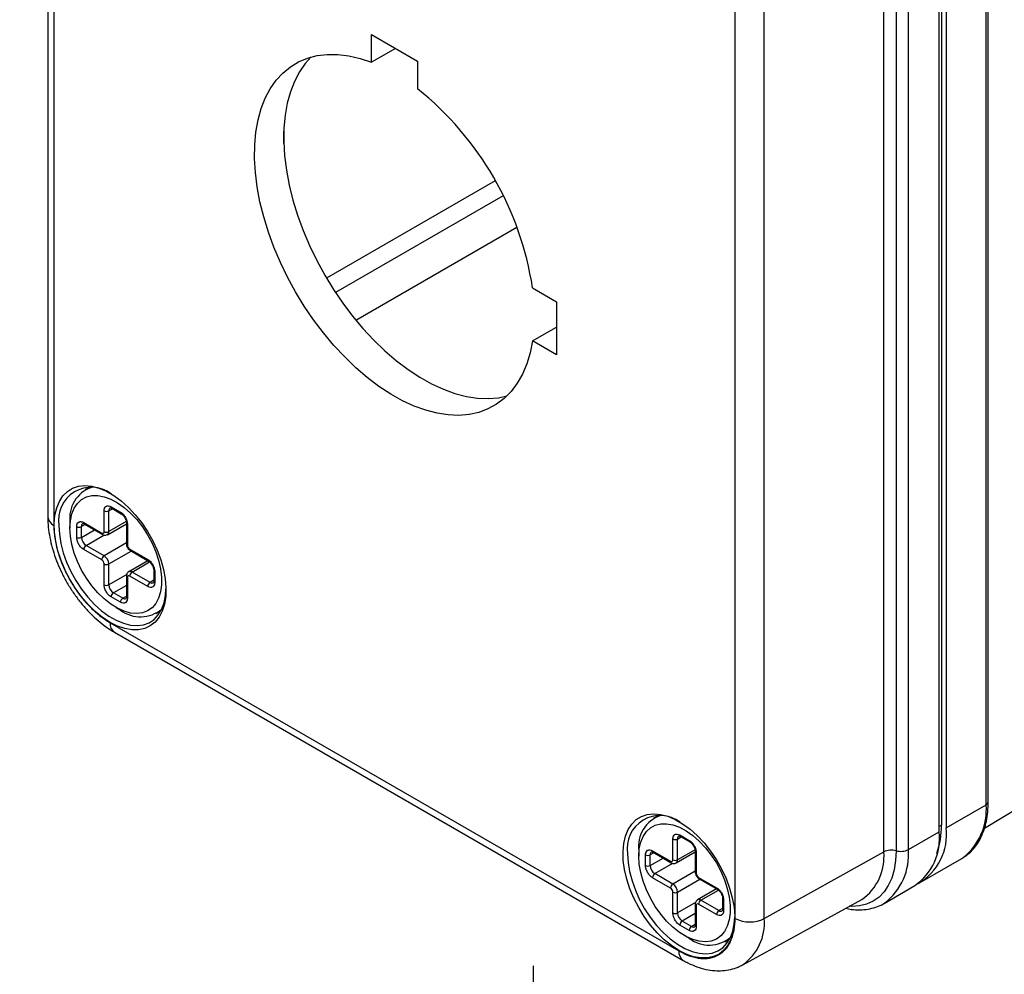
# Model space of a CAD drawing. Header units: millimetres. Extents: x 6 to 273, y 6 to 210.
# Tile 9 of 12: x 232 to 257, y 151 to 176. Entities that reach past the tile are written whole.
import ezdxf

# ---------------------------------------------------------------- set-up
doc = ezdxf.new("R2010")
doc.units = ezdxf.units.MM
doc.layers.add('DIMENSIONS', color=140, linetype='Continuous')
doc.styles.add('SLDTEXTSTYLE0', font='TXT', dxfattribs={"width": 0.7})
doc.dimstyles.new('SLDDIMSTYLE3', dxfattribs={"dimtxt": 2.158008, "dimasz": 3.302, "dimexe": 0, "dimexo": 0.0625, "dimgap": 0.539502, "dimtad": 0, "dimtih": 1, "dimtoh": 1, "dimdec": 1, "dimlfac": 2, "dimrnd": 1e-09, "dimzin": 4, "dimdsep": 46, "dimtxsty": 'SLDTEXTSTYLE0', "dimsah": 1, "dimcen": 0.09, "dimadec": 0, "dimazin": 1, "dimtfac": 1, "dimtdec": 1, "dimtofl": 0, "dimtmove": 0, "dimatfit": 3, "dimfxl": 0, "dimfrac": 2, "dimtolj": 1, "dimtzin": 12, "dimarcsym": 0})

# ---------------------------------------------------------------- blocks, each defined once
blk = doc.blocks.new('_D_12')
at = {"layer": 'DIMENSIONS'}
for p, q in [((214.102, 135.543), (214.102, 151.253)), ((245.103, 135.543), (245.103, 151.253)), ((214.102, 148.078), (223.863, 148.078)), ((226.787, 148.078), (226.063, 148.078)), ((226.063, 148.078), (226.063, 144.648)), ((233.2, 148.078), (233.925, 148.078)), ((233.925, 148.078), (233.925, 144.648)), ((245.103, 148.078), (236.124, 148.078)), ((226.063, 144.648), (226.787, 144.648)), ((233.925, 144.648), (233.2, 144.648))]:
    blk.add_line(p, q, dxfattribs=at)
for points in [[(214.102, 148.078), (217.404, 147.57), (217.404, 148.586)], [(245.103, 148.078), (241.801, 148.586), (241.801, 147.57)]]:
    blk.add_solid(points, dxfattribs=at)
at = {"layer": 'DIMENSIONS', "char_height": 2.1167, "attachment_point": 1, "style": 'SLDTEXTSTYLE0'}
for s, insert in [('62.0', (226.787, 151.29)), ('2.44', (226.787, 147.377))]:
    blk.add_mtext(s, dxfattribs=dict(at, insert=insert))

msp = doc.modelspace()

# ---------------------------------------------------------------- linework, layer by layer
at = {"color": 7, "linetype": 'Continuous', "lineweight": 25}
for p, q in [((232.623, 187.837), (232.623, 162.797)), ((232.779, 187.62), (232.779, 162.579)), ((256.733, 155.399), (256.733, 180.439)), ((256.787, 155.475), (256.787, 180.515)), ((255.585, 179.915), (255.585, 154.875)), ((255.525, 154.702), (255.525, 179.742)), ((255.705, 179.846), (255.705, 154.806)), ((254.103, 154.184), (254.103, 179.225)), ((254.417, 179.254), (254.417, 154.214)), ((254.735, 154.246), (254.735, 179.286)), ((250.282, 152.475), (250.282, 177.515)), ((251.03, 152.471), (251.03, 177.511)), ((240.941, 175.193), (242.121, 174.512)), ((240.941, 174.483), (240.941, 175.193)), ((241.556, 174.838), (240.941, 174.483)), ((242.121, 174.512), (242.121, 173.802)), ((238.687, 172.395), (238.687, 172.711)), ((244.12, 171.433), (239.784, 168.93)), ((244.323, 171.051), (240.014, 168.564)), ((240.538, 167.852), (244.676, 170.241)), ((245.077, 168.681), (245.692, 168.326)), ((245.692, 168.326), (245.692, 166.964)), ((245.077, 167.319), (245.692, 167.674)), ((245.692, 166.964), (245.077, 167.319)), ((233.696, 163.557), (233.573, 163.486)), ((234.07, 162.417), (234.07, 162.953)), ((234.19, 162.953), (234.285, 163.007)), ((234.19, 162.417), (234.19, 162.953)), ((234.25, 163.056), (234.489, 162.918)), ((234.267, 163.018), (234.507, 162.879)), ((234.639, 162.676), (234.19, 162.417)), ((233.193, 162.647), (233.193, 162.508)), ((233.367, 162.27), (233.367, 162.546)), ((233.581, 162.601), (233.486, 162.546)), ((233.486, 162.27), (233.486, 162.546)), ((233.486, 162.27), (233.821, 162.463)), ((233.546, 162.65), (234.01, 162.382)), ((233.564, 162.611), (234.028, 162.344)), ((234.155, 162.339), (234.644, 162.622)), ((234.644, 162.642), (234.644, 162.106)), ((234.669, 162.607), (234.669, 162.071)), ((233.606, 162.063), (234.067, 162.328)), ((234.01, 161.691), (233.546, 161.959)), ((234.07, 161.795), (233.606, 162.063)), ((234.644, 162.126), (234.07, 161.795)), ((234.19, 161.587), (234.764, 161.919)), ((234.729, 161.968), (235.192, 161.7)), ((234.746, 161.929), (235.21, 161.661)), ((235.193, 161.671), (234.704, 161.388)), ((234.07, 161.052), (234.07, 161.587)), ((234.19, 161.052), (234.19, 161.587)), ((234.788, 161.38), (235.239, 161.64)), ((235.347, 161.423), (235.347, 161.147)), ((234.65, 161.317), (234.19, 161.052)), ((234.644, 161.276), (234.644, 160.741)), ((234.669, 161.242), (234.669, 160.706)), ((235.192, 161.009), (234.729, 161.276)), ((235.252, 161.112), (234.788, 161.38)), ((235.347, 161.167), (235.252, 161.112)), ((235.372, 161.389), (235.372, 161.112)), ((234.644, 161.037), (234.31, 160.844)), ((234.489, 160.602), (234.25, 160.741)), ((234.549, 160.706), (234.31, 160.844)), ((234.549, 160.706), (234.644, 160.761)), ((234.369, 160.471), (234.489, 160.402)), ((235.406, 160.311), (235.529, 160.382)), ((234.224, 160.077), (248.838, 151.641)), ((234.334, 159.833), (248.948, 151.397)), ((255.705, 154.806), (256.733, 155.399)), ((248.31, 155.121), (248.187, 155.05)), ((255.585, 154.875), (255.525, 154.84)), ((248.804, 154.516), (248.899, 154.571)), ((248.864, 154.62), (249.103, 154.482)), ((248.881, 154.581), (249.121, 154.443)), ((254.735, 154.246), (255.525, 154.702)), ((248.684, 153.981), (248.684, 154.516)), ((248.804, 153.981), (248.804, 154.516)), ((247.807, 154.21), (247.807, 154.072)), ((247.981, 153.834), (247.981, 154.11)), ((248.195, 154.165), (248.1, 154.11)), ((248.1, 153.834), (248.1, 154.11)), ((248.16, 154.214), (248.624, 153.946)), ((248.178, 154.175), (248.642, 153.907)), ((248.769, 153.903), (249.258, 154.185)), ((249.253, 154.24), (248.804, 153.981)), ((249.258, 154.205), (249.258, 153.669)), ((249.283, 154.171), (249.283, 153.635)), ((251.03, 152.471), (254.103, 154.184)), ((248.1, 153.834), (248.435, 154.027)), ((248.22, 153.626), (248.681, 153.892)), ((255.079, 153.422), (256.107, 154.015)), ((248.684, 153.358), (248.22, 153.626)), ((249.258, 153.69), (248.684, 153.358)), ((248.624, 153.255), (248.16, 153.522)), ((248.804, 153.151), (249.378, 153.482)), ((249.342, 153.531), (249.806, 153.263)), ((249.36, 153.492), (249.824, 153.225)), ((254.109, 152.862), (254.899, 153.318)), ((248.684, 152.615), (248.684, 153.151)), ((248.804, 152.615), (248.804, 153.151)), ((249.807, 153.234), (249.318, 152.952)), ((249.402, 152.944), (249.852, 153.203)), ((249.264, 152.881), (248.804, 152.615)), ((249.258, 152.84), (249.258, 152.304)), ((249.283, 152.805), (249.283, 152.27)), ((249.806, 152.572), (249.342, 152.84)), ((249.866, 152.676), (249.402, 152.944)), ((249.961, 152.987), (249.961, 152.71)), ((249.986, 152.952), (249.986, 152.676)), ((250.48, 151.283), (253.538, 152.961)), ((249.258, 152.601), (248.923, 152.408)), ((249.961, 152.731), (249.866, 152.676)), ((249.103, 152.166), (248.864, 152.304)), ((249.163, 152.27), (248.923, 152.408)), ((249.163, 152.27), (249.258, 152.324)), ((248.983, 152.035), (249.103, 151.965)), ((250.019, 151.875), (250.143, 151.946))]:
    msp.add_line(p, q, dxfattribs=at)
at = {"color": 7, "linetype": 'Continuous', "lineweight": 25, "flags": 128}
for points in [[(245.077, 167.319), (245.015, 167.013), (244.928, 166.728), (244.817, 166.466), (244.683, 166.231), (244.526, 166.022), (244.348, 165.842), (244.15, 165.691), (243.933, 165.572), (243.699, 165.484), (243.45, 165.429), (243.187, 165.406), (242.913, 165.417), (242.629, 165.46), (242.337, 165.536), (242.039, 165.644), (241.737, 165.783), (241.434, 165.953), (241.132, 166.152), (240.833, 166.378), (240.538, 166.63), (240.251, 166.907), (239.973, 167.205), (239.706, 167.524), (239.451, 167.861), (239.212, 168.214), (238.989, 168.579), (238.784, 168.955), (238.598, 169.339), (238.434, 169.727), (238.291, 170.118), (238.171, 170.509), (238.075, 170.896), (238.004, 171.277), (237.958, 171.65), (237.937, 172.011), (237.942, 172.358), (237.972, 172.688), (238.027, 173), (238.107, 173.291), (238.212, 173.559), (238.34, 173.802), (238.491, 174.019), (238.663, 174.207), (238.856, 174.365), (239.068, 174.493), (239.297, 174.59), (239.542, 174.654), (239.801, 174.685), (240.073, 174.684), (240.355, 174.649), (240.645, 174.582), (240.941, 174.483)], [(239.391, 174.619), (239.239, 174.451), (239.089, 174.234), (238.96, 173.991), (238.856, 173.723), (238.776, 173.432), (238.72, 173.12), (238.69, 172.79), (238.685, 172.443), (238.706, 172.082), (238.753, 171.709), (238.824, 171.328), (238.92, 170.941), (239.039, 170.55), (239.182, 170.159), (239.347, 169.771), (239.532, 169.387), (239.737, 169.011), (239.96, 168.646), (240.2, 168.293), (240.454, 167.956), (240.721, 167.637), (240.999, 167.339), (241.287, 167.062), (241.581, 166.81), (241.881, 166.584), (242.183, 166.385), (242.486, 166.215), (242.787, 166.076), (243.085, 165.968), (243.377, 165.892), (243.661, 165.849), (243.936, 165.838), (244.199, 165.861), (244.419, 165.908)], [(234.224, 160.086), (234.032, 160.212), (233.844, 160.364), (233.663, 160.542), (233.492, 160.74), (233.333, 160.957), (233.191, 161.188), (233.067, 161.429), (232.964, 161.675), (232.883, 161.923), (232.826, 162.168), (232.794, 162.405), (232.788, 162.63), (232.807, 162.839), (232.852, 163.029), (232.921, 163.196), (233.013, 163.337), (233.127, 163.45), (233.26, 163.532), (233.411, 163.583), (233.576, 163.6), (233.753, 163.585), (233.938, 163.537), (234.128, 163.456), (234.32, 163.345), (234.51, 163.206), (234.695, 163.041), (234.872, 162.852), (235.037, 162.644), (235.188, 162.42), (235.321, 162.183), (235.435, 161.939), (235.527, 161.691), (235.596, 161.445), (235.641, 161.203), (235.66, 160.972), (235.654, 160.754), (235.622, 160.554), (235.565, 160.375), (235.484, 160.221), (235.381, 160.093), (235.257, 159.996), (235.114, 159.929), (234.956, 159.895), (234.785, 159.894), (234.604, 159.926), (234.415, 159.99), (234.224, 160.086)], [(233.193, 162.508), (233.206, 162.699), (233.243, 162.871), (233.304, 163.021), (233.388, 163.145), (233.493, 163.242), (233.617, 163.308), (233.757, 163.343), (233.909, 163.345), (234.072, 163.315), (234.241, 163.254), (234.412, 163.162), (234.583, 163.042), (234.749, 162.896), (234.907, 162.727), (235.054, 162.539), (235.186, 162.336), (235.301, 162.122), (235.395, 161.902), (235.468, 161.68), (235.518, 161.462), (235.543, 161.251), (235.543, 161.053), (235.518, 160.871), (235.468, 160.71), (235.395, 160.572), (235.301, 160.462), (235.186, 160.38), (235.054, 160.329), (234.907, 160.311), (234.749, 160.324), (234.583, 160.37), (234.412, 160.447), (234.241, 160.553), (234.072, 160.687), (233.909, 160.845), (233.757, 161.024), (233.617, 161.22), (233.493, 161.429), (233.388, 161.646), (233.304, 161.868), (233.243, 162.088), (233.206, 162.303), (233.193, 162.508)], [(232.907, 162.575), (232.92, 162.351), (232.958, 162.116), (233.021, 161.876), (233.107, 161.633), (233.216, 161.393), (233.344, 161.16), (233.49, 160.939), (233.65, 160.734), (233.823, 160.548), (234.004, 160.385), (234.19, 160.248), (234.378, 160.139), (234.564, 160.061), (234.745, 160.015), (234.917, 160.002), (235.078, 160.022), (235.224, 160.075), (235.352, 160.16), (235.46, 160.275), (235.547, 160.417), (235.61, 160.585), (235.648, 160.776), (235.66, 160.951)], [(256.691, 154.798), (261.226, 157.541), (266.256, 160.582)], [(248.838, 151.65), (248.646, 151.775), (248.458, 151.928), (248.277, 152.105), (248.106, 152.304), (247.947, 152.521), (247.805, 152.752), (247.681, 152.993), (247.578, 153.239), (247.497, 153.487), (247.44, 153.731), (247.408, 153.968), (247.402, 154.193), (247.421, 154.403), (247.465, 154.593), (247.534, 154.76), (247.627, 154.901), (247.741, 155.014), (247.874, 155.096), (248.025, 155.146), (248.19, 155.164), (248.366, 155.148), (248.552, 155.1), (248.742, 155.02), (248.934, 154.909), (249.124, 154.77), (249.309, 154.604), (249.486, 154.416), (249.651, 154.207), (249.802, 153.983), (249.935, 153.747), (250.049, 153.503), (250.141, 153.255), (250.21, 153.008), (250.255, 152.767), (250.274, 152.535), (250.267, 152.318), (250.235, 152.117), (250.179, 151.939), (250.098, 151.784), (249.995, 151.657), (249.871, 151.559), (249.728, 151.493), (249.57, 151.459), (249.399, 151.458), (249.217, 151.49), (249.029, 151.554), (248.838, 151.65)], [(247.807, 154.072), (247.819, 154.263), (247.857, 154.435), (247.918, 154.584), (248.002, 154.709), (248.107, 154.805), (248.231, 154.872), (248.37, 154.906), (248.523, 154.909), (248.686, 154.879), (248.855, 154.818), (249.026, 154.726), (249.197, 154.605), (249.363, 154.459), (249.521, 154.291), (249.668, 154.103), (249.8, 153.9), (249.914, 153.686), (250.009, 153.466), (250.082, 153.244), (250.132, 153.025), (250.157, 152.815), (250.157, 152.616), (250.132, 152.435), (250.082, 152.273), (250.009, 152.136), (249.914, 152.025), (249.8, 151.944), (249.668, 151.893), (249.521, 151.874), (249.363, 151.888), (249.197, 151.934), (249.026, 152.011), (248.855, 152.117), (248.686, 152.25), (248.523, 152.408), (248.37, 152.587), (248.231, 152.783), (248.107, 152.992), (248.002, 153.21), (247.918, 153.431), (247.857, 153.652), (247.819, 153.867), (247.807, 154.072)], [(247.521, 154.138), (247.534, 153.915), (247.572, 153.68), (247.635, 153.439), (247.721, 153.197), (247.83, 152.957), (247.958, 152.724), (248.104, 152.503), (248.264, 152.297), (248.437, 152.111), (248.618, 151.948), (248.804, 151.811), (248.992, 151.703), (249.178, 151.625), (249.359, 151.579), (249.531, 151.566), (249.692, 151.586), (249.838, 151.639), (249.966, 151.723), (250.074, 151.838), (250.161, 151.981), (250.224, 152.149), (250.262, 152.339), (250.274, 152.515)], [(254.417, 154.214), (254.405, 153.962), (254.367, 153.728), (254.305, 153.514), (254.219, 153.324), (254.11, 153.159), (253.98, 153.022), (253.83, 152.915), (253.662, 152.839), (253.479, 152.795), (253.282, 152.783), (253.217, 152.786)], [(256.107, 154.015), (256.107, 154.015), (256.144, 154.038)], [(254.109, 152.862), (254.109, 152.862), (254.129, 152.874)]]:
    msp.add_lwpolyline(points, dxfattribs=at)
at = {"color": 7, "linetype": 'Continuous', "lineweight": 25}
for centre, radius, start, end in [((237.027, 167.447), 8.145, 8.7143, 51.2857), ((233.743, 162.711), 0.847, 52.8696, 189.259), ((234.02, 162.765), 0.835, 109.0439, 188.1195), ((234.13, 163.068), 0.13, 242.6097, 297.3903), ((234.27, 162.963), 0.0811, 123.75, 187.2865), ((234.29, 163.051), 0.0406, 172.7442, 235.9436), ((234.532, 162.914), 0.0427, 174.4043, 234.0193), ((232.885, 162.82), 0.263, 185.0787, 246.2415), ((233.427, 162.662), 0.13, 242.6097, 297.3903), ((233.567, 162.557), 0.0811, 123.75, 187.2865), ((233.587, 162.645), 0.0406, 172.7442, 235.9436), ((234.034, 162.411), 0.037, 230.7967, 9.214), ((234.13, 162.533), 0.13, 242.6097, 297.3903), ((234.109, 162.407), 0.0812, 304.0336, 7.2581), ((234.686, 162.646), 0.0427, 186.2448, 245.5772), ((233.427, 162.385), 0.13, 242.6097, 297.3903), ((233.746, 162.282), 0.26, 182.6055, 237.3945), ((234.053, 162.378), 0.0426, 174.3796, 234.302), ((233.676, 161.953), 0.13, 122.6055, 177.3945), ((234.686, 162.11), 0.0426, 185.6948, 245.6253), ((234.799, 162.077), 0.13, 182.6055, 237.3945), ((234.769, 161.963), 0.0406, 172.7442, 235.9436), ((234.14, 161.685), 0.13, 122.6055, 177.3945), ((233.94, 161.581), 0.13, 2.6055, 57.3945), ((233.93, 161.576), 0.26, 2.6055, 57.3945), ((235.235, 161.696), 0.0427, 174.4043, 234.0193), ((234.13, 161.703), 0.13, 242.6097, 297.3903), ((235.39, 161.428), 0.0427, 186.2448, 245.5772), ((234.684, 161.279), 0.0406, 184.0323, 247.2634), ((234.705, 161.248), 0.037, 50.7967, 189.214), ((234.739, 161.311), 0.0852, 54.3844, 114.2847), ((234.859, 161.27), 0.13, 122.6055, 177.3945), ((234.13, 161.167), 0.13, 242.6097, 297.3903), ((234.45, 161.064), 0.26, 182.6055, 237.3945), ((235.322, 161.003), 0.13, 122.6055, 177.3945), ((235.302, 161.182), 0.0853, 234.4087, 294.0057), ((235.39, 161.151), 0.0426, 185.6948, 245.6253), ((234.38, 160.735), 0.13, 122.6055, 177.3945), ((234.619, 160.596), 0.13, 122.6055, 177.3945), ((234.599, 160.775), 0.0853, 234.4087, 294.0057), ((234.686, 160.745), 0.0426, 185.6948, 245.6253), ((235.004, 161.072), 0.845, 232.4376, 310.3883), ((234.478, 160.045), 0.256, 172.814, 235.8738), ((255.156, 155.273), 1.582, 308.6656, 4.5636), ((256.694, 155.484), 0.0937, 294.3747, 354.3052), ((248.357, 154.275), 0.847, 52.8696, 189.259), ((248.634, 154.328), 0.835, 109.0439, 188.1195), ((253.612, 154.831), 1.973, 339.7212, 1.2528), ((248.884, 154.526), 0.0811, 123.75, 187.2865), ((248.904, 154.615), 0.0406, 172.7442, 235.9436), ((254.049, 154.536), 1.486, 304.916, 6.3962), ((254.266, 154.632), 1.45, 299.8063, 6.8624), ((248.744, 154.632), 0.13, 242.6097, 297.3903), ((249.145, 154.478), 0.0427, 174.4043, 234.0193), ((248.04, 154.226), 0.13, 242.6097, 297.3903), ((248.181, 154.12), 0.0811, 123.75, 187.2865), ((248.2, 154.209), 0.0406, 172.7442, 235.9436), ((249.3, 154.209), 0.0427, 186.2448, 245.5772), ((252.76, 154.063), 1.349, 305.2082, 5.1534), ((254.299, 153.791), 0.439, 74.3369, 116.4378), ((253.166, 154.118), 1.574, 307.7366, 4.6352), ((254.536, 154.635), 0.437, 254.2658, 297.0969), ((248.04, 153.949), 0.13, 242.6097, 297.3903), ((248.36, 153.845), 0.26, 182.6055, 237.3945), ((248.647, 153.975), 0.037, 230.7967, 9.214), ((248.666, 153.942), 0.0426, 174.3796, 234.302), ((248.744, 154.096), 0.13, 242.6097, 297.3903), ((248.723, 153.97), 0.0812, 304.0336, 7.2581), ((248.29, 153.517), 0.13, 122.6055, 177.3945), ((249.3, 153.674), 0.0426, 185.6948, 245.6253), ((249.413, 153.641), 0.13, 182.6055, 237.3945), ((248.754, 153.249), 0.13, 122.6055, 177.3945), ((248.544, 153.139), 0.26, 2.6055, 57.3945), ((249.383, 153.526), 0.0406, 172.7442, 235.9436), ((248.554, 153.145), 0.13, 2.6055, 57.3945), ((248.744, 153.266), 0.13, 242.6097, 297.3903), ((249.849, 153.259), 0.0427, 174.4043, 234.0193), ((249.298, 152.843), 0.0406, 184.0323, 247.2634), ((249.319, 152.811), 0.037, 50.7967, 189.214), ((249.353, 152.874), 0.0852, 54.3844, 114.2847), ((249.472, 152.834), 0.13, 122.6055, 177.3945), ((250.004, 152.991), 0.0427, 186.2448, 245.5772), ((248.744, 152.731), 0.13, 242.6097, 297.3903), ((249.064, 152.627), 0.26, 182.6055, 237.3945), ((249.936, 152.566), 0.13, 122.6055, 177.3945), ((249.916, 152.745), 0.0853, 234.4087, 294.0057), ((250.004, 152.715), 0.0426, 185.6948, 245.6253), ((248.994, 152.298), 0.13, 122.6055, 177.3945), ((249.3, 152.308), 0.0426, 185.6948, 245.6253), ((250.66, 153.205), 0.822, 242.6565, 296.7662), ((249.727, 152.353), 1.308, 304.9052, 5.1771), ((249.233, 152.16), 0.13, 122.6055, 177.3945), ((249.213, 152.339), 0.0853, 234.4087, 294.0057), ((249.618, 152.635), 0.845, 232.4376, 310.3883), ((249.092, 151.609), 0.256, 172.8123, 235.8908)]:
    msp.add_arc(centre, radius, start, end, dxfattribs=at)
for points, knots in [([(234.07, 162.953), (234.07, 162.966), (234.072, 162.984), (234.076, 163.001), (234.079, 163.012), (234.08, 163.016), (234.092, 163.043), (234.105, 163.059), (234.131, 163.074), (234.146, 163.079), (234.161, 163.081), (234.172, 163.081), (234.178, 163.081), (234.205, 163.077), (234.227, 163.07), (234.25, 163.056)], [0, 0, 0, 0, 0.125, 0.1875, 0.1875, 0.25, 0.25, 0.5, 0.5, 0.625, 0.6875, 0.6875, 0.75, 0.75, 1, 1, 1, 1]), ([(234.225, 163.03), (234.225, 163.031), (234.226, 163.032), (234.247, 163.028), (234.263, 163.02), (234.267, 163.018)], [0, 0, 0, 0, 0.482097, 0.842179, 1, 1, 1, 1]), ([(234.489, 162.918), (234.501, 162.911), (234.517, 162.9), (234.534, 162.886), (234.545, 162.876), (234.549, 162.871), (234.578, 162.842), (234.599, 162.814), (234.625, 162.769), (234.636, 162.746), (234.646, 162.722), (234.651, 162.707), (234.654, 162.698), (234.665, 162.661), (234.669, 162.633), (234.669, 162.607)], [0, 0, 0, 0, 0.125, 0.1875, 0.1875, 0.25, 0.25, 0.5, 0.5, 0.625, 0.6875, 0.6875, 0.75, 0.75, 1, 1, 1, 1]), ([(232.623, 162.797), (232.624, 162.751), (232.626, 162.62), (232.65, 162.398), (232.7, 162.134), (232.774, 161.869), (232.87, 161.605), (232.986, 161.347), (233.12, 161.095), (233.272, 160.854), (233.44, 160.625), (233.621, 160.412), (233.815, 160.216), (234.02, 160.041), (234.195, 159.916), (234.301, 159.853), (234.334, 159.833)], [0, 0, 0, 0, 0.042412, 0.119722, 0.196845, 0.273735, 0.350345, 0.426729, 0.502991, 0.579256, 0.655637, 0.732254, 0.809249, 0.886748, 0.964839, 1, 1, 1, 1]), ([(233.367, 162.546), (233.367, 162.56), (233.368, 162.578), (233.372, 162.595), (233.375, 162.605), (233.377, 162.61), (233.388, 162.637), (233.402, 162.653), (233.428, 162.668), (233.442, 162.673), (233.458, 162.675), (233.469, 162.675), (233.475, 162.674), (233.501, 162.671), (233.523, 162.663), (233.546, 162.65)], [0, 0, 0, 0, 0.125, 0.1875, 0.1875, 0.25, 0.25, 0.5, 0.5, 0.625, 0.6875, 0.6875, 0.75, 0.75, 1, 1, 1, 1]), ([(234.507, 162.879), (234.514, 162.875), (234.533, 162.862), (234.569, 162.828), (234.605, 162.776), (234.632, 162.717), (234.643, 162.67), (234.644, 162.648), (234.644, 162.642)], [0, 0, 0, 0, 0.114597, 0.301562, 0.50196, 0.709351, 0.914335, 1, 1, 1, 1]), ([(232.779, 162.579), (232.779, 162.528), (232.782, 162.45), (232.791, 162.357), (232.797, 162.31), (232.8, 162.289), (232.801, 162.276), (232.802, 162.269), (232.812, 162.204), (232.828, 162.116), (232.852, 162.012), (232.864, 161.967), (232.872, 161.937), (232.876, 161.922), (232.899, 161.844), (232.929, 161.75), (232.964, 161.656), (232.989, 161.593), (233.001, 161.562), (233.069, 161.403), (233.132, 161.278), (233.238, 161.094), (233.293, 161.005), (233.362, 160.904), (233.392, 160.862), (233.413, 160.833), (233.423, 160.819), (233.474, 160.751), (233.537, 160.672), (233.614, 160.585), (233.647, 160.549), (233.67, 160.525), (233.681, 160.513), (233.736, 160.456), (233.802, 160.392), (233.881, 160.322), (233.921, 160.289), (233.938, 160.275), (233.95, 160.266), (233.956, 160.261), (234.048, 160.188), (234.136, 160.128), (234.224, 160.077)], [0, 0, 0, 0, 0.0625, 0.09375, 0.109375, 0.117187, 0.117187, 0.125, 0.125, 0.1875, 0.21875, 0.234375, 0.234375, 0.25, 0.25, 0.3125, 0.34375, 0.34375, 0.375, 0.375, 0.5, 0.5, 0.5625, 0.59375, 0.609375, 0.609375, 0.625, 0.625, 0.6875, 0.71875, 0.734375, 0.734375, 0.75, 0.75, 0.8125, 0.84375, 0.859375, 0.867188, 0.867188, 0.875, 0.875, 1, 1, 1, 1]), ([(233.522, 162.624), (233.522, 162.625), (233.522, 162.626), (233.544, 162.622), (233.559, 162.614), (233.564, 162.611)], [0, 0, 0, 0, 0.482097, 0.842179, 1, 1, 1, 1]), ([(233.546, 161.959), (233.535, 161.965), (233.518, 161.977), (233.502, 161.991), (233.491, 162.001), (233.486, 162.006), (233.457, 162.035), (233.437, 162.063), (233.411, 162.108), (233.399, 162.131), (233.39, 162.155), (233.384, 162.17), (233.381, 162.179), (233.371, 162.216), (233.367, 162.243), (233.367, 162.27)], [0, 0, 0, 0, 0.125, 0.1875, 0.1875, 0.25, 0.25, 0.5, 0.5, 0.625, 0.6875, 0.6875, 0.75, 0.75, 1, 1, 1, 1]), ([(234.028, 162.344), (234.042, 162.337), (234.069, 162.324), (234.115, 162.322), (234.142, 162.334), (234.154, 162.34)], [0, 0, 0, 0, 0.3447197, 0.6901959, 1, 1, 1, 1]), ([(234.644, 162.106), (234.645, 162.092), (234.647, 162.058), (234.67, 162.004), (234.705, 161.957), (234.734, 161.937), (234.746, 161.929)], [0, 0, 0, 0, 0.2015422, 0.4921202, 0.7955343, 1, 1, 1, 1]), ([(235.192, 161.7), (235.204, 161.693), (235.221, 161.682), (235.237, 161.668), (235.248, 161.658), (235.253, 161.653), (235.282, 161.623), (235.302, 161.596), (235.328, 161.551), (235.34, 161.528), (235.349, 161.504), (235.355, 161.488), (235.357, 161.48), (235.368, 161.443), (235.372, 161.415), (235.372, 161.389)], [0, 0, 0, 0, 0.125, 0.1875, 0.1875, 0.25, 0.25, 0.5, 0.5, 0.625, 0.6875, 0.6875, 0.75, 0.75, 1, 1, 1, 1]), ([(235.21, 161.661), (235.217, 161.656), (235.237, 161.644), (235.272, 161.61), (235.308, 161.558), (235.335, 161.499), (235.346, 161.452), (235.347, 161.43), (235.347, 161.423)], [0, 0, 0, 0, 0.114597, 0.301562, 0.50196, 0.709351, 0.914335, 1, 1, 1, 1]), ([(234.704, 161.388), (234.703, 161.388), (234.688, 161.382), (234.668, 161.358), (234.647, 161.32), (234.645, 161.291), (234.644, 161.276)], [0, 0, 0, 0, 0.0180711, 0.3577242, 0.6693596, 1, 1, 1, 1]), ([(234.25, 160.741), (234.238, 160.747), (234.221, 160.759), (234.205, 160.773), (234.194, 160.783), (234.189, 160.787), (234.161, 160.817), (234.14, 160.844), (234.114, 160.89), (234.102, 160.913), (234.093, 160.936), (234.088, 160.952), (234.085, 160.961), (234.074, 160.997), (234.07, 161.025), (234.07, 161.052)], [0, 0, 0, 0, 0.125, 0.1875, 0.1875, 0.25, 0.25, 0.5, 0.5, 0.625, 0.6875, 0.6875, 0.75, 0.75, 1, 1, 1, 1]), ([(235.372, 161.112), (235.372, 161.099), (235.37, 161.081), (235.367, 161.064), (235.363, 161.053), (235.362, 161.049), (235.35, 161.022), (235.337, 161.006), (235.311, 160.991), (235.297, 160.986), (235.281, 160.984), (235.27, 160.984), (235.264, 160.984), (235.237, 160.987), (235.215, 160.995), (235.192, 161.009)], [0, 0, 0, 0, 0.125, 0.1875, 0.1875, 0.25, 0.25, 0.5, 0.5, 0.625, 0.6875, 0.6875, 0.75, 0.75, 1, 1, 1, 1]), ([(235.347, 161.147), (235.347, 161.139), (235.346, 161.12), (235.338, 161.104), (235.339, 161.104), (235.337, 161.104), (235.337, 161.104)], [0, 0, 0, 0, 0.227936, 0.583826, 0.977747, 1, 1, 1, 1]), ([(234.669, 160.706), (234.669, 160.693), (234.667, 160.674), (234.663, 160.658), (234.66, 160.647), (234.658, 160.642), (234.647, 160.616), (234.634, 160.6), (234.607, 160.585), (234.593, 160.58), (234.577, 160.578), (234.567, 160.578), (234.561, 160.578), (234.534, 160.581), (234.512, 160.589), (234.489, 160.602)], [0, 0, 0, 0, 0.125, 0.1875, 0.1875, 0.25, 0.25, 0.5, 0.5, 0.625, 0.6875, 0.6875, 0.75, 0.75, 1, 1, 1, 1]), ([(234.644, 160.741), (234.644, 160.733), (234.643, 160.714), (234.634, 160.698), (234.635, 160.698), (234.633, 160.698), (234.633, 160.698)], [0, 0, 0, 0, 0.227936, 0.583826, 0.977747, 1, 1, 1, 1]), ([(256.147, 154.044), (256.177, 154.063), (256.261, 154.114), (256.379, 154.228), (256.502, 154.38), (256.603, 154.557), (256.684, 154.755), (256.742, 154.974), (256.78, 155.213), (256.785, 155.386), (256.787, 155.475)], [0, 0, 0, 0, 0.072094, 0.200033, 0.328515, 0.458416, 0.590138, 0.723579, 0.858304, 1, 1, 1, 1]), ([(248.684, 154.516), (248.684, 154.529), (248.686, 154.548), (248.689, 154.565), (248.693, 154.575), (248.694, 154.58), (248.706, 154.607), (248.719, 154.622), (248.745, 154.638), (248.759, 154.643), (248.775, 154.644), (248.786, 154.644), (248.792, 154.644), (248.819, 154.641), (248.841, 154.633), (248.864, 154.62)], [0, 0, 0, 0, 0.125, 0.1875, 0.1875, 0.25, 0.25, 0.5, 0.5, 0.625, 0.6875, 0.6875, 0.75, 0.75, 1, 1, 1, 1]), ([(248.839, 154.594), (248.839, 154.594), (248.839, 154.595), (248.861, 154.592), (248.876, 154.584), (248.881, 154.581)], [0, 0, 0, 0, 0.482097, 0.842179, 1, 1, 1, 1]), ([(249.103, 154.482), (249.114, 154.475), (249.131, 154.464), (249.148, 154.45), (249.158, 154.44), (249.163, 154.435), (249.192, 154.405), (249.213, 154.378), (249.239, 154.332), (249.25, 154.309), (249.26, 154.286), (249.265, 154.27), (249.268, 154.262), (249.278, 154.225), (249.283, 154.197), (249.283, 154.171)], [0, 0, 0, 0, 0.125, 0.1875, 0.1875, 0.25, 0.25, 0.5, 0.5, 0.625, 0.6875, 0.6875, 0.75, 0.75, 1, 1, 1, 1]), ([(249.121, 154.443), (249.128, 154.438), (249.147, 154.426), (249.183, 154.391), (249.219, 154.34), (249.246, 154.28), (249.257, 154.233), (249.258, 154.212), (249.258, 154.205)], [0, 0, 0, 0, 0.114597, 0.301562, 0.50196, 0.709351, 0.914335, 1, 1, 1, 1]), ([(247.981, 154.11), (247.981, 154.123), (247.982, 154.142), (247.986, 154.158), (247.989, 154.169), (247.991, 154.174), (248.002, 154.2), (248.016, 154.216), (248.042, 154.231), (248.056, 154.237), (248.072, 154.238), (248.083, 154.238), (248.089, 154.238), (248.115, 154.235), (248.137, 154.227), (248.16, 154.214)], [0, 0, 0, 0, 0.125, 0.1875, 0.1875, 0.25, 0.25, 0.5, 0.5, 0.625, 0.6875, 0.6875, 0.75, 0.75, 1, 1, 1, 1]), ([(248.136, 154.188), (248.136, 154.188), (248.136, 154.189), (248.158, 154.186), (248.173, 154.177), (248.178, 154.175)], [0, 0, 0, 0, 0.4820966, 0.8421795, 1, 1, 1, 1]), ([(248.16, 153.522), (248.149, 153.529), (248.132, 153.541), (248.116, 153.555), (248.105, 153.564), (248.1, 153.569), (248.071, 153.599), (248.051, 153.626), (248.024, 153.672), (248.013, 153.695), (248.004, 153.718), (247.998, 153.734), (247.995, 153.743), (247.985, 153.779), (247.981, 153.807), (247.981, 153.834)], [0, 0, 0, 0, 0.125, 0.1875, 0.1875, 0.25, 0.25, 0.5, 0.5, 0.625, 0.6875, 0.6875, 0.75, 0.75, 1, 1, 1, 1]), ([(248.642, 153.907), (248.655, 153.901), (248.683, 153.888), (248.729, 153.886), (248.756, 153.898), (248.768, 153.903)], [0, 0, 0, 0, 0.34472, 0.690196, 1, 1, 1, 1]), ([(249.258, 153.669), (249.259, 153.656), (249.261, 153.622), (249.284, 153.568), (249.319, 153.52), (249.348, 153.5), (249.36, 153.492)], [0, 0, 0, 0, 0.2015422, 0.4921202, 0.7955343, 1, 1, 1, 1]), ([(249.806, 153.263), (249.818, 153.257), (249.835, 153.245), (249.851, 153.231), (249.862, 153.221), (249.867, 153.217), (249.895, 153.187), (249.916, 153.16), (249.942, 153.114), (249.954, 153.091), (249.963, 153.068), (249.968, 153.052), (249.971, 153.043), (249.982, 153.007), (249.986, 152.979), (249.986, 152.952)], [0, 0, 0, 0, 0.125, 0.1875, 0.1875, 0.25, 0.25, 0.5, 0.5, 0.625, 0.6875, 0.6875, 0.75, 0.75, 1, 1, 1, 1]), ([(249.824, 153.225), (249.831, 153.22), (249.851, 153.208), (249.886, 153.173), (249.922, 153.121), (249.949, 153.062), (249.96, 153.015), (249.961, 152.993), (249.961, 152.987)], [0, 0, 0, 0, 0.114597, 0.301562, 0.50196, 0.709351, 0.914335, 1, 1, 1, 1]), ([(249.318, 152.952), (249.317, 152.951), (249.302, 152.946), (249.282, 152.922), (249.261, 152.883), (249.259, 152.855), (249.258, 152.84)], [0, 0, 0, 0, 0.018071, 0.357724, 0.66936, 1, 1, 1, 1]), ([(253.127, 152.736), (253.174, 152.726), (253.295, 152.699), (253.487, 152.691), (253.698, 152.709), (253.895, 152.76), (254.04, 152.818), (254.113, 152.867), (254.131, 152.879)], [0, 0, 0, 0, 0.129143, 0.336189, 0.539591, 0.738713, 0.93397, 1, 1, 1, 1]), ([(248.864, 152.304), (248.852, 152.311), (248.835, 152.322), (248.819, 152.336), (248.808, 152.346), (248.803, 152.351), (248.774, 152.381), (248.754, 152.408), (248.728, 152.453), (248.716, 152.476), (248.707, 152.5), (248.701, 152.516), (248.699, 152.524), (248.688, 152.561), (248.684, 152.589), (248.684, 152.615)], [0, 0, 0, 0, 0.125, 0.1875, 0.1875, 0.25, 0.25, 0.5, 0.5, 0.625, 0.6875, 0.6875, 0.75, 0.75, 1, 1, 1, 1]), ([(249.986, 152.676), (249.986, 152.663), (249.984, 152.644), (249.98, 152.628), (249.977, 152.617), (249.976, 152.612), (249.964, 152.585), (249.951, 152.57), (249.925, 152.554), (249.91, 152.549), (249.895, 152.548), (249.884, 152.548), (249.878, 152.548), (249.851, 152.551), (249.829, 152.559), (249.806, 152.572)], [0, 0, 0, 0, 0.125, 0.1875, 0.1875, 0.25, 0.25, 0.5, 0.5, 0.625, 0.6875, 0.6875, 0.75, 0.75, 1, 1, 1, 1]), ([(249.961, 152.71), (249.961, 152.703), (249.96, 152.683), (249.951, 152.667), (249.953, 152.668), (249.951, 152.667), (249.951, 152.667)], [0, 0, 0, 0, 0.227936, 0.583826, 0.977747, 1, 1, 1, 1]), ([(248.838, 151.641), (248.882, 151.615), (248.948, 151.581), (249.024, 151.547), (249.063, 151.531), (249.079, 151.525), (249.09, 151.521), (249.095, 151.519), (249.147, 151.5), (249.215, 151.479), (249.293, 151.463), (249.326, 151.457), (249.348, 151.454), (249.358, 151.452), (249.415, 151.445), (249.481, 151.442), (249.545, 151.446), (249.587, 151.45), (249.607, 151.453), (249.712, 151.471), (249.789, 151.499), (249.895, 151.56), (249.944, 151.595), (249.997, 151.644), (250.019, 151.667), (250.033, 151.682), (250.04, 151.69), (250.074, 151.73), (250.11, 151.781), (250.148, 151.848), (250.162, 151.878), (250.172, 151.899), (250.177, 151.909), (250.198, 151.96), (250.221, 152.023), (250.241, 152.103), (250.25, 152.144), (250.254, 152.161), (250.256, 152.173), (250.257, 152.18), (250.274, 152.276), (250.282, 152.373), (250.282, 152.475)], [0, 0, 0, 0, 0.0625, 0.09375, 0.109375, 0.117187, 0.117187, 0.125, 0.125, 0.1875, 0.21875, 0.234375, 0.234375, 0.25, 0.25, 0.3125, 0.34375, 0.34375, 0.375, 0.375, 0.5, 0.5, 0.5625, 0.59375, 0.609375, 0.609375, 0.625, 0.625, 0.6875, 0.71875, 0.734375, 0.734375, 0.75, 0.75, 0.8125, 0.84375, 0.859375, 0.867187, 0.867187, 0.875, 0.875, 1, 1, 1, 1]), ([(249.258, 152.304), (249.257, 152.297), (249.257, 152.277), (249.248, 152.261), (249.249, 152.261), (249.247, 152.261), (249.247, 152.261)], [0, 0, 0, 0, 0.227936, 0.583826, 0.977747, 1, 1, 1, 1]), ([(249.283, 152.27), (249.283, 152.257), (249.281, 152.238), (249.277, 152.221), (249.274, 152.211), (249.272, 152.206), (249.261, 152.179), (249.247, 152.164), (249.221, 152.148), (249.207, 152.143), (249.191, 152.142), (249.181, 152.141), (249.174, 152.142), (249.148, 152.145), (249.126, 152.153), (249.103, 152.166)], [0, 0, 0, 0, 0.125, 0.1875, 0.1875, 0.25, 0.25, 0.5, 0.5, 0.625, 0.6875, 0.6875, 0.75, 0.75, 1, 1, 1, 1]), ([(248.948, 151.397), (248.989, 151.374), (249.104, 151.31), (249.297, 151.228), (249.528, 151.16), (249.749, 151.128), (249.963, 151.127), (250.165, 151.158), (250.339, 151.21), (250.436, 151.262), (250.472, 151.282)], [0, 0, 0, 0, 0.080759, 0.22958, 0.37808, 0.523899, 0.650903, 0.787388, 0.919381, 1, 1, 1, 1])]:
    msp.add_open_spline(points, degree=3, knots=knots, dxfattribs=at)

# ---------------------------------------------------------------- dimensions: what is measured, and where the dimension line sits
at = {"layer": 'DIMENSIONS'}
dim = msp.add_linear_dim(base=(245.103, 148.078), p1=(214.102, 134.273), p2=(245.103, 134.273), dimstyle='SLDDIMSTYLE3', dxfattribs=at)
dim.commit()
dim.dimension.update_dxf_attribs({"geometry": '_D_12', "text_midpoint": (229.994, 148.078), "dimtype": 160})

doc.saveas('drawing.dxf')
